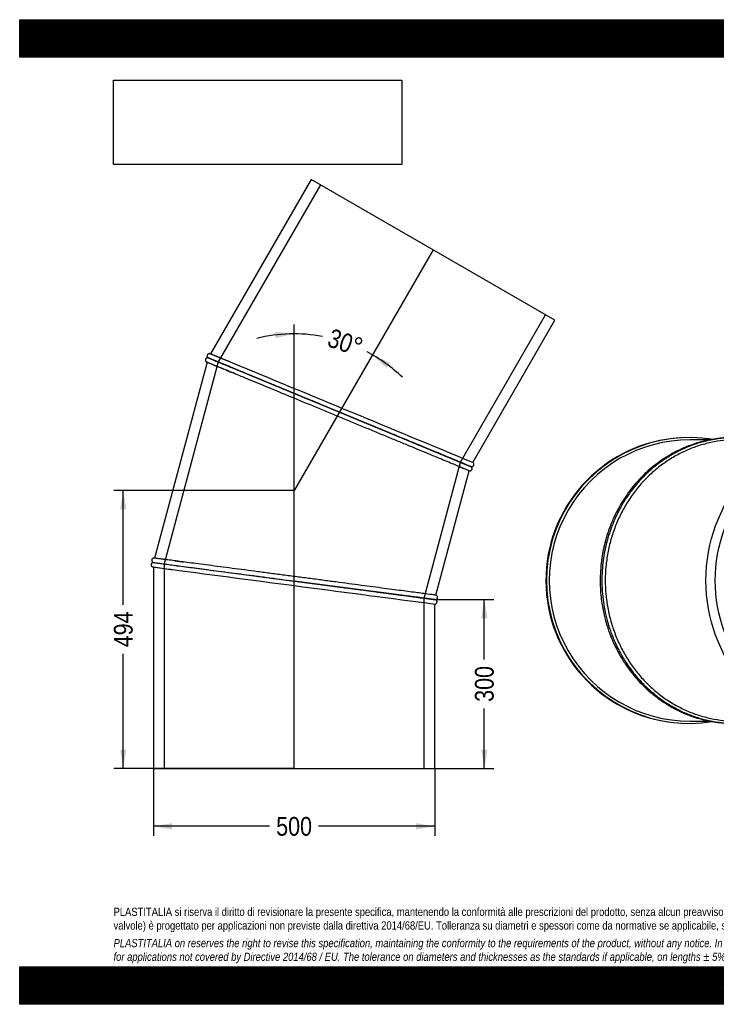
# Model space of a CAD drawing. Header units: millimetres. Extents: x 0 to 2475, y 0 to 1750.
# Tile 1 of 2: x 0 to 1237, y 0 to 1750. Entities that reach past the tile are written whole.
import ezdxf
from ezdxf.enums import TextEntityAlignment as Align
from ezdxf.lldxf.tags import DXFTag

# ---------------------------------------------------------------- set-up
doc = ezdxf.new("R2010")
doc.units = ezdxf.units.MM
doc.header["$LTSCALE"] = 8.333333
for name, color, linetype in [('Default', 7, 'Continuous'), ('DV1_Default', 7, 'Continuous'), ('TUBO_X_GOMITO_30', 7, 'Continuous')]:
    doc.layers.add(name, color=color, linetype=linetype)
doc.styles.add('SEACAD_Arial_Narrow', font='ARIALN.TTF')
tags = doc.linetypes.add('HIDDEN2', pattern=[4.7625, 3.175, -1.5875]).pattern_tags.tags
tags[6:7] = [DXFTag(74, 4), DXFTag(75, 0), DXFTag(340, '0'), DXFTag(46, 0.0), DXFTag(50, 0.0), DXFTag(44, 0.0), DXFTag(45, 0.0)]
tags[4:5] = [DXFTag(74, 4), DXFTag(75, 0), DXFTag(340, '0'), DXFTag(46, 0.0), DXFTag(50, 0.0), DXFTag(44, 0.0), DXFTag(45, 0.0)]
tags = doc.linetypes.add('PHANTOM2', pattern=[31.75, 15.875, -3.175, 3.175, -3.175, 3.175, -3.175]).pattern_tags.tags
tags[14:15] = [DXFTag(74, 4), DXFTag(75, 0), DXFTag(340, '0'), DXFTag(46, 0.0), DXFTag(50, 0.0), DXFTag(44, 0.0), DXFTag(45, 0.0)]
tags[12:13] = [DXFTag(74, 4), DXFTag(75, 0), DXFTag(340, '0'), DXFTag(46, 0.0), DXFTag(50, 0.0), DXFTag(44, 0.0), DXFTag(45, 0.0)]
tags[10:11] = [DXFTag(74, 4), DXFTag(75, 0), DXFTag(340, '0'), DXFTag(46, 0.0), DXFTag(50, 0.0), DXFTag(44, 0.0), DXFTag(45, 0.0)]
tags[8:9] = [DXFTag(74, 4), DXFTag(75, 0), DXFTag(340, '0'), DXFTag(46, 0.0), DXFTag(50, 0.0), DXFTag(44, 0.0), DXFTag(45, 0.0)]
tags[6:7] = [DXFTag(74, 4), DXFTag(75, 0), DXFTag(340, '0'), DXFTag(46, 0.0), DXFTag(50, 0.0), DXFTag(44, 0.0), DXFTag(45, 0.0)]
tags[4:5] = [DXFTag(74, 4), DXFTag(75, 0), DXFTag(340, '0'), DXFTag(46, 0.0), DXFTag(50, 0.0), DXFTag(44, 0.0), DXFTag(45, 0.0)]
doc.dimstyles.new('Plastitalia', dxfattribs={"dimtxt": 33.333333, "dimasz": 33.333333, "dimexe": 16.666667, "dimexo": 0, "dimgap": 8.333333, "dimtad": 0, "dimdec": 0, "dimtxsty": 'SEACAD_Arial_Narrow', "dimblk1": '_SE_FILLED', "dimblk2": '_SE_FILLED', "dimsah": 1, "dimcen": 16.666667, "dimadec": 0, "dimazin": 0, "dimtfac": 0.8, "dimtdec": 1, "dimtmove": 0, "dimatfit": 3, "dimfxl": 1, "dimtolj": 1, "dimarcsym": 0})
picture_1 = doc.add_image_def('image1.jpg', size_in_pixel=(4302, 1260))

# ---------------------------------------------------------------- blocks, each defined once
blk = doc.blocks.new('SE')
at = {"layer": 'DV1_Default', "color": 7, "linetype": 'PHANTOM2'}
for p in [(734.3, 1340.9), (487.4, 419.4)]:
    blk.add_line(p, (487.4, 913.2), dxfattribs=at)
at = {"layer": 'TUBO_X_GOMITO_30', "color": 7, "linetype": 'Continuous'}
for p, q in [((517.8, 1465.9), (338.9, 1156)), ((950.8, 1215.9), (517.8, 1465.9)), ((804.8, 963), (950.8, 1215.9)), ((332.8, 1141.3), (239.5, 793)), ((334.9, 1149.1), (334.9, 1149)), ((334.9, 1149), (568.1, 1052.5)), ((568.1, 1052.5), (334.9, 1149)), ((334.9, 1149), (334.9, 1149)), ((568.1, 1052.5), (568.1, 1052.5)), ((568.1, 1052.5), (800.8, 956.1)), ((568.1, 1052.4), (568.1, 1052.5)), ((800.8, 956.1), (568.1, 1052.4)), ((623, 1029.6), (609, 1035.4)), ((739.5, 727.2), (798.7, 948.3)), ((800.8, 956), (800.8, 956.1)), ((237.4, 785.3), (237.4, 785.2)), ((237.4, 785.2), (487.7, 752.3)), ((237.4, 785.2), (487.7, 752.3)), ((237.4, 785.2), (237.4, 785.2)), ((237.4, 777.2), (237.4, 419.4)), ((487.7, 752.3), (487.7, 752.3)), ((737.4, 719.4), (487.7, 752.3)), ((487.7, 752.3), (487.7, 752.3)), ((487.7, 752.3), (737.4, 719.4)), ((737.4, 419.4), (737.4, 711.4)), ((237.4, 419.4), (737.4, 419.4))]:
    blk.add_line(p, q, dxfattribs=at)
at = {"layer": 'TUBO_X_GOMITO_30', "color": 7, "linetype": 'HIDDEN2'}
for p, q in [((534.3, 1456.3), (352.7, 1141.7)), ((783, 963.4), (934.3, 1225.4)), ((352.7, 1141.7), (256.5, 782.7)), ((718.3, 721.9), (783, 963.4)), ((256.5, 782.7), (256.5, 419.4)), ((718.3, 419.4), (718.3, 721.9))]:
    blk.add_line(p, q, dxfattribs=at)
at = {"layer": 'TUBO_X_GOMITO_30', "color": 7, "linetype": 'Continuous'}
for centre, radius, start, end in [((-4000.8, -9383.8), 11398.3, 67.43658, 67.62566), ((2897.5, 7286.1), 6658.6, 247.33753, 247.59454), ((322.4, 1114.4), 36.7, 66.8453, 71.5437), ((-355002.8, -857373.6), 929161.3, 67.484451, 67.5132608), ((5006.1, 11169.5), 11045.3, 247.43891, 247.62622), ((-1787.6, -14823.9), 15747.9, 82.44398, 82.60796), ((1062.6, 6899.7), 6177.9, 262.31452, 262.61266), ((121767.3, 921956.5), 929161.3, 262.4863976, 262.515549), ((2481.5, 14172.6), 13565.8, 262.43823, 262.61725), ((-61.9, -5209.9), 5982.9, 82.31339, 82.61091)]:
    blk.add_arc(centre, radius, start, end, dxfattribs=at)
at = {"layer": 'TUBO_X_GOMITO_30', "color": 7, "linetype": 'HIDDEN2'}
for centre, radius, start, end in [((-355002.8, -857373.6), 929161.3, 67.5132608, 67.515549), ((-5661, -13404.1), 15747.9, 67.44398, 67.47917), ((2995.4, 7520.4), 6912.5, 247.58952, 247.59823), ((1165.7, 7670.7), 6955.8, 262.32797, 262.36488), ((121767.3, 921956.5), 929161.3, 262.484451, 262.4863976), ((1165.7, 7670.7), 6955.8, 262.56431, 262.61075), ((-122, -5658.4), 6435.4, 82.59818, 82.61244)]:
    blk.add_arc(centre, radius, start, end, dxfattribs=at)
at = {"layer": 'TUBO_X_GOMITO_30', "color": 7, "linetype": 'Continuous'}
for points, knots in [([(338, 1156.4), (337.6, 1156.5), (337, 1156.6), (335.7, 1156.4), (334.6, 1155.9), (333.8, 1155.1), (333.3, 1154.3), (333, 1153.5), (332.9, 1152.6), (333, 1151.7), (333.2, 1150.8), (333.9, 1149.8), (334.5, 1149.3), (335, 1149)], [0, 0, 0, 0, 0.095068, 0.180282, 0.316284, 0.411667, 0.477, 0.544319, 0.635375, 0.699916, 0.780946, 0.880914, 1, 1, 1, 1]), ([(334, 1149.1), (333.6, 1149.1), (333, 1149.1), (332, 1148.7), (331.1, 1148.2), (330.5, 1147.4), (330.1, 1146.6), (329.8, 1145.6), (329.8, 1144.6), (330.1, 1143.7), (330.5, 1142.9), (331.1, 1142.2), (331.6, 1141.8), (331.9, 1141.6)], [0, 0, 0, 0, 0.101766, 0.183453, 0.299214, 0.384732, 0.460413, 0.546466, 0.664105, 0.736486, 0.817599, 0.906207, 1, 1, 1, 1]), ([(568.1, 1052.5), (560.5, 1055.6), (552.8, 1058.8), (537.8, 1065), (530.3, 1068.1), (515.5, 1074.2), (508.2, 1077.3), (493.7, 1083.3), (486.6, 1086.2), (472.4, 1092.1), (465.5, 1094.9), (452.1, 1100.5), (445.5, 1103.2), (432.8, 1108.5), (426.6, 1111.1), (414.8, 1116), (409.1, 1118.3), (392.8, 1125.1), (383, 1129.1), (370.2, 1134.4), (366.2, 1136.1), (359, 1139.1), (355.7, 1140.5), (349.8, 1142.9), (347.2, 1144), (342.8, 1145.8), (340.9, 1146.6), (337.9, 1147.8), (336.8, 1148.3), (335.3, 1148.9), (334.9, 1149.1), (334.9, 1149.1), (334.9, 1149.1), (334.9, 1149.1)], [0, 0, 0, 0, 0.03125, 0.03125, 0.0625, 0.0625, 0.09375, 0.09375, 0.125, 0.125, 0.15625, 0.15625, 0.1875, 0.1875, 0.21875, 0.21875, 0.25, 0.25, 0.3125, 0.3125, 0.34375, 0.34375, 0.375, 0.375, 0.40625, 0.40625, 0.4375, 0.4375, 0.46875, 0.46875, 0.5, 0.5, 0.5003678, 0.5003678, 0.5003678, 0.5003678]), ([(334.9, 1149), (334.9, 1149), (334.9, 1149), (334.9, 1149), (336.4, 1148.4), (340.9, 1146.5), (342.8, 1145.7), (347.2, 1143.9), (349.8, 1142.8), (355.7, 1140.4), (359, 1139), (366.2, 1136), (370.2, 1134.4), (378.7, 1130.9), (383.3, 1129), (393, 1125), (398.1, 1122.8), (409, 1118.3), (414.6, 1116), (426.4, 1111.1), (432.6, 1108.6), (445.3, 1103.3), (451.8, 1100.6), (465.3, 1095), (472.2, 1092.2), (486.2, 1086.4), (493.4, 1083.4), (508, 1077.4), (515.3, 1074.3), (530.3, 1068.1), (537.8, 1065), (552.9, 1058.7), (560.5, 1055.6), (568.1, 1052.5)], [0.4999949, 0.4999949, 0.4999949, 0.4999949, 0.5, 0.5, 0.5625, 0.5625, 0.59375, 0.59375, 0.625, 0.625, 0.65625, 0.65625, 0.6875, 0.6875, 0.71875, 0.71875, 0.75, 0.75, 0.78125, 0.78125, 0.8125, 0.8125, 0.84375, 0.84375, 0.875, 0.875, 0.90625, 0.90625, 0.9375, 0.9375, 0.96875, 0.96875, 1, 1, 1, 1]), ([(798.7, 948.3), (798.7, 948.3), (798.3, 948.5), (796.8, 949.1), (795.7, 949.5), (791.2, 951.4), (786.7, 953.3), (775, 958.1), (767.7, 961.1), (754.9, 966.4), (750.4, 968.3), (740.7, 972.3), (735.5, 974.5), (719.3, 981.2), (707.5, 986.1), (688.5, 993.9), (681.9, 996.7), (668.5, 1002.2), (661.6, 1005.1), (647.5, 1010.9), (640.4, 1013.8), (625.8, 1019.9), (618.5, 1022.9), (603.6, 1029.1), (596, 1032.2), (580.9, 1038.5), (573.3, 1041.6), (558.1, 1047.9), (550.6, 1051), (535.5, 1057.3), (527.9, 1060.4), (505.6, 1069.7), (491, 1075.7), (462.9, 1087.4), (449.4, 1093), (424, 1103.5), (412.2, 1108.4), (390.6, 1117.3), (380.8, 1121.4), (367.9, 1126.8), (363.7, 1128.5), (360, 1130)], [0, 0, 0, 0, 0.015625, 0.015625, 0.03125, 0.03125, 0.0625, 0.0625, 0.09375, 0.09375, 0.109375, 0.109375, 0.125, 0.125, 0.15625, 0.15625, 0.171875, 0.171875, 0.1875, 0.1875, 0.203125, 0.203125, 0.21875, 0.21875, 0.234375, 0.234375, 0.25, 0.25, 0.265625, 0.265625, 0.28125, 0.28125, 0.3125, 0.3125, 0.34375, 0.34375, 0.375, 0.375, 0.40625, 0.40625, 0.4226275, 0.4226275, 0.4226275, 0.4226275]), ([(768.1, 969.6), (765.9, 970.5), (763.6, 971.5), (757, 974.2), (752.4, 976.1), (742.7, 980.1), (737.6, 982.2), (727, 986.7), (721.4, 989), (709.6, 993.8), (703.5, 996.4), (690.8, 1001.6), (684.3, 1004.3), (670.9, 1009.9), (664, 1012.7), (649.9, 1018.6), (642.8, 1021.5), (628.2, 1027.6), (620.8, 1030.6), (605.9, 1036.8), (598.4, 1039.9), (583.3, 1046.2), (575.7, 1049.3), (568.1, 1052.5)], [0.6699475, 0.6699475, 0.6699475, 0.6699475, 0.6875, 0.6875, 0.71875, 0.71875, 0.75, 0.75, 0.78125, 0.78125, 0.8125, 0.8125, 0.84375, 0.84375, 0.875, 0.875, 0.90625, 0.90625, 0.9375, 0.9375, 0.96875, 0.96875, 1, 1, 1, 1]), ([(568.1, 1052.4), (583.3, 1046.2), (598.4, 1039.9), (616.6, 1032.4), (619.8, 1031), (623, 1029.7)], [0, 0, 0, 0, 0.0625, 0.0625, 0.07609317, 0.07609317, 0.07609317, 0.07609317]), ([(802.5, 955.1), (802.3, 955.2), (802.1, 955.3), (800.6, 956), (798.7, 956.8), (796.4, 957.8), (793.9, 958.9), (791.2, 960), (788.4, 961.1), (785.5, 962.3), (782.5, 963.6), (779.1, 965), (773.6, 967.3), (765.3, 970.7), (753.3, 975.7), (739.9, 981.2), (725.1, 987.4), (709, 994), (691.9, 1001.1), (673.8, 1008.6), (655, 1016.4), (637.6, 1023.6), (627.5, 1027.8), (623, 1029.6)], [0, 0, 0, 0, 0.047616, 0.091357, 0.13123, 0.167245, 0.199407, 0.227721, 0.25662, 0.281935, 0.307438, 0.333225, 0.359297, 0.425614, 0.492335, 0.559059, 0.625787, 0.692517, 0.75925, 0.825987, 0.892725, 0.959466, 1, 1, 1, 1]), ([(801.7, 955.7), (802.1, 955.6), (802.8, 955.5), (804, 955.6), (805, 956.1), (805.8, 956.8), (806.3, 957.5), (806.7, 958.3), (806.9, 959.2), (806.8, 960.2), (806.5, 961.2), (805.8, 962.3), (805.2, 962.8), (804.8, 963.1)], [0, 0, 0, 0, 0.096032, 0.178525, 0.30368, 0.38679, 0.443151, 0.51035, 0.615236, 0.687578, 0.775891, 0.880804, 1, 1, 1, 1]), ([(798.6, 948.3), (799.2, 948.2), (800, 948.1), (801.3, 948.4), (802.2, 948.9), (802.9, 949.7), (803.5, 950.6), (803.8, 951.9), (803.7, 953.1), (803.3, 954.2), (802.8, 954.8), (802.5, 955.1)], [0, 0, 0, 0, 0.138018, 0.257343, 0.353881, 0.437817, 0.543628, 0.659238, 0.788573, 0.881376, 1, 1, 1, 1]), ([(238.5, 793.1), (238.1, 793.1), (237.5, 793.1), (236.3, 792.6), (235.3, 791.8), (234.7, 790.8), (234.5, 789.9), (234.4, 789), (234.5, 788.2), (234.8, 787.3), (235.4, 786.5), (236.2, 785.7), (237, 785.4), (237.5, 785.2)], [0, 0, 0, 0, 0.095068, 0.180282, 0.316284, 0.411667, 0.477, 0.544319, 0.635375, 0.699916, 0.780946, 0.880914, 1, 1, 1, 1]), ([(237.5, 785.2), (237.1, 785.2), (236.4, 785.1), (235.3, 784.7), (234.4, 783.9), (233.8, 783.1), (233.5, 782.3), (233.4, 781.5), (233.4, 780.5), (233.7, 779.5), (234.3, 778.6), (235.2, 777.8), (236, 777.5), (236.4, 777.3)], [0, 0, 0, 0, 0.096032, 0.178525, 0.30368, 0.38679, 0.443151, 0.51035, 0.615236, 0.687578, 0.775891, 0.880804, 1, 1, 1, 1]), ([(237.4, 785.3), (237.4, 785.3), (237.8, 785.2), (239.4, 785), (240.6, 784.8), (243.8, 784.4), (245.8, 784.2), (250.6, 783.5), (253.4, 783.2), (259.7, 782.3), (263.3, 781.9), (271.1, 780.8), (275.3, 780.3), (284.5, 779.1), (289.4, 778.4), (299.8, 777), (305.3, 776.3), (316.8, 774.8), (322.8, 774), (335.4, 772.3), (342, 771.5), (355.6, 769.7), (362.6, 768.7), (377.1, 766.8), (384.5, 765.9), (399.6, 763.9), (407.3, 762.9), (423, 760.8), (430.9, 759.8), (455, 756.6), (471.3, 754.4), (487.7, 752.3)], [0.5003717, 0.5003717, 0.5003717, 0.5003717, 0.53125, 0.53125, 0.5625, 0.5625, 0.59375, 0.59375, 0.625, 0.625, 0.65625, 0.65625, 0.6875, 0.6875, 0.71875, 0.71875, 0.75, 0.75, 0.78125, 0.78125, 0.8125, 0.8125, 0.84375, 0.84375, 0.875, 0.875, 0.90625, 0.90625, 0.9375, 0.9375, 1, 1, 1, 1]), ([(237.4, 785.2), (237.4, 785.2), (237.8, 785.1), (239.4, 784.9), (240.6, 784.8), (243.8, 784.4), (245.8, 784.1), (250.6, 783.5), (253.4, 783.1), (259.7, 782.3), (263.3, 781.8), (271.1, 780.8), (275.3, 780.2), (284.5, 779), (289.4, 778.4), (299.8, 777), (305.3, 776.3), (316.8, 774.8), (322.8, 774), (335.4, 772.3), (342, 771.5), (355.6, 769.7), (362.6, 768.7), (377.1, 766.8), (384.5, 765.9), (399.6, 763.9), (407.3, 762.9), (423, 760.8), (430.9, 759.7), (455, 756.6), (471.3, 754.4), (487.7, 752.3)], [0.5003678, 0.5003678, 0.5003678, 0.5003678, 0.53125, 0.53125, 0.5625, 0.5625, 0.59375, 0.59375, 0.625, 0.625, 0.65625, 0.65625, 0.6875, 0.6875, 0.71875, 0.71875, 0.75, 0.75, 0.78125, 0.78125, 0.8125, 0.8125, 0.84375, 0.84375, 0.875, 0.875, 0.90625, 0.90625, 0.9375, 0.9375, 1, 1, 1, 1]), ([(739.5, 727.2), (739.5, 727.2), (739.1, 727.2), (737.4, 727.4), (736.2, 727.6), (731.4, 728.2), (726.5, 728.9), (717, 730.1), (713.5, 730.6), (705.7, 731.6), (701.4, 732.2), (692.3, 733.4), (687.3, 734), (676.9, 735.4), (671.5, 736.1), (660, 737.6), (653.9, 738.4), (641.3, 740.1), (634.7, 741), (621.1, 742.8), (614.1, 743.7), (599.6, 745.6), (592.2, 746.6), (577.1, 748.6), (569.4, 749.6), (553.7, 751.6), (545.8, 752.7), (529.8, 754.8), (521.7, 755.9), (505.4, 758), (497.3, 759.1), (481, 761.2), (472.8, 762.3), (456.6, 764.4), (448.6, 765.5), (432.8, 767.6), (424.9, 768.6), (409.4, 770.6), (401.7, 771.7), (386.6, 773.7), (379.2, 774.6), (364.8, 776.5), (357.7, 777.4), (344.1, 779.2), (337.5, 780.1), (324.8, 781.8), (318.7, 782.6), (302.3, 784.7), (292.5, 786), (283.9, 787.1)], [0, 0, 0, 0, 0.015625, 0.015625, 0.03125, 0.03125, 0.0625, 0.0625, 0.078125, 0.078125, 0.09375, 0.09375, 0.109375, 0.109375, 0.125, 0.125, 0.140625, 0.140625, 0.15625, 0.15625, 0.171875, 0.171875, 0.1875, 0.1875, 0.203125, 0.203125, 0.21875, 0.21875, 0.234375, 0.234375, 0.25, 0.25, 0.265625, 0.265625, 0.28125, 0.28125, 0.296875, 0.296875, 0.3125, 0.3125, 0.328125, 0.328125, 0.34375, 0.34375, 0.359375, 0.359375, 0.375, 0.375, 0.4037476, 0.4037476, 0.4037476, 0.4037476]), ([(487.7, 752.3), (495.8, 751.2), (504, 750.1), (520.2, 748), (528.3, 746.9), (544.3, 744.8), (552.2, 743.8), (567.8, 741.7), (575.4, 740.7), (590.3, 738.8), (597.6, 737.8), (611.9, 735.9), (619, 735), (632.6, 733.2), (639.2, 732.3), (651.9, 730.7), (658, 729.9), (669.6, 728.3), (675.1, 727.6), (685.5, 726.3), (690.5, 725.6), (695.3, 725), (695.6, 724.9), (695.9, 724.9)], [0, 0, 0, 0, 0.03125, 0.03125, 0.0625, 0.0625, 0.09375, 0.09375, 0.125, 0.125, 0.15625, 0.15625, 0.1875, 0.1875, 0.21875, 0.21875, 0.25, 0.25, 0.28125, 0.28125, 0.3125, 0.3125, 0.3145068, 0.3145068, 0.3145068, 0.3145068]), ([(487.7, 752.3), (495.8, 751.2), (504, 750.1), (520.2, 748), (528.3, 746.9), (544.3, 744.8), (552.2, 743.8), (567.7, 741.7), (575.3, 740.7), (590.2, 738.8), (597.5, 737.8), (611.9, 735.9), (618.9, 735), (632.5, 733.2), (639.1, 732.3), (651.8, 730.7), (657.9, 729.9), (669.5, 728.3), (675, 727.6), (685.4, 726.2), (690.3, 725.6), (699.3, 724.4), (703.4, 723.9), (707.1, 723.4)], [0, 0, 0, 0, 0.03125, 0.03125, 0.0625, 0.0625, 0.09375, 0.09375, 0.125, 0.125, 0.15625, 0.15625, 0.1875, 0.1875, 0.21875, 0.21875, 0.25, 0.25, 0.28125, 0.28125, 0.3125, 0.3125, 0.3424545, 0.3424545, 0.3424545, 0.3424545]), ([(737.3, 711.4), (737.7, 711.4), (738.4, 711.4), (739.5, 711.9), (740.5, 712.7), (741.1, 713.7), (741.3, 714.6), (741.4, 715.5), (741.3, 716.3), (741, 717.2), (740.5, 718), (739.6, 718.8), (738.8, 719.1), (738.4, 719.3)], [0, 0, 0, 0, 0.095068, 0.180282, 0.316284, 0.411667, 0.477, 0.544319, 0.635375, 0.699916, 0.780946, 0.880914, 1, 1, 1, 1]), ([(738.4, 719.3), (738.8, 719.3), (739.4, 719.4), (740.5, 719.8), (741.4, 720.6), (742, 721.4), (742.3, 722.2), (742.5, 723), (742.4, 724), (742.1, 725), (741.6, 725.9), (740.6, 726.7), (739.9, 727), (739.4, 727.2)], [0, 0, 0, 0, 0.096032, 0.178525, 0.30368, 0.38679, 0.443151, 0.51035, 0.615236, 0.687578, 0.775891, 0.880804, 1, 1, 1, 1])]:
    blk.add_open_spline(points, degree=3, knots=knots, dxfattribs=at)
at = {"layer": 'TUBO_X_GOMITO_30', "color": 7, "linetype": 'HIDDEN2'}
for points in [[(338.7, 1156.1), (338.8, 1156.1), (338.9, 1156), (339, 1156)], [(332.9, 1141.3), (332.8, 1141.3), (332.7, 1141.3), (332.5, 1141.4)], [(611.2, 1034.6), (608.7, 1035.6), (606.3, 1036.6), (603.8, 1037.6)], [(634.7, 1024.8), (628.4, 1027.4), (622.1, 1030), (615.7, 1032.7)], [(625.1, 1028.9), (622.7, 1029.8), (620.2, 1030.8), (617.8, 1031.9)], [(762.1, 972.1), (764.5, 971.1), (766.8, 970.2), (769, 969.3)], [(801, 956), (800.9, 956), (800.8, 956.1), (800.7, 956.1)], [(239.3, 793), (239.4, 793), (239.5, 793), (239.6, 793)], [(237.5, 777.2), (237.4, 777.2), (237.3, 777.2), (237.1, 777.2)], [(737.6, 719.4), (737.5, 719.4), (737.4, 719.4), (737.3, 719.5)], [(737.3, 719.4), (737.4, 719.4), (737.5, 719.4), (737.6, 719.4)]]:
    blk.add_open_spline(points, degree=3, dxfattribs=at)
for points, knots in [([(360, 1130), (356.6, 1131.4), (353.5, 1132.7), (344.8, 1136.3), (340.3, 1138.2), (334.3, 1140.7), (332.8, 1141.3), (332.8, 1141.3), (333.1, 1141.1), (333.8, 1140.9)], [0.42262752, 0.42262752, 0.42262752, 0.42262752, 0.4375, 0.4375, 0.46875, 0.46875, 0.5, 0.5, 0.51499599, 0.51499599, 0.51499599, 0.51499599]), ([(359.6, 1130.2), (359.9, 1130), (360.2, 1129.9), (360.8, 1129.7), (361.1, 1129.6), (361.4, 1129.4)], [0.576839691, 0.576839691, 0.576839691, 0.576839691, 0.578125, 0.578125, 0.579375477, 0.579375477, 0.579375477, 0.579375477]), ([(366.7, 1127.2), (368.5, 1126.5), (370.4, 1125.7), (374.1, 1124.2), (375.8, 1123.4), (377.7, 1122.7)], [0.58663117, 0.58663117, 0.58663117, 0.58663117, 0.59375, 0.59375, 0.60013142, 0.60013142, 0.60013142, 0.60013142]), ([(594.7, 1041.4), (587.8, 1044.2), (578.8, 1048), (570.6, 1051.3), (568.6, 1052.2)], [0.92839899, 0.92839899, 0.92839899, 0.92839899, 0.9850931, 1, 1, 1, 1]), ([(623, 1029.7), (634.5, 1024.9), (645.9, 1020.2), (670.9, 1009.9), (684.4, 1004.3), (709.7, 993.8), (721.5, 988.9), (743.1, 979.9), (752.8, 975.9), (769.8, 968.9), (777.1, 965.9), (788.8, 961), (793.3, 959.1), (797.8, 957.3), (798.9, 956.8), (800.4, 956.2), (800.8, 956), (800.8, 956)], [0.0760932, 0.0760932, 0.0760932, 0.0760932, 0.125, 0.125, 0.1875, 0.1875, 0.25, 0.25, 0.3125, 0.3125, 0.375, 0.375, 0.4375, 0.4375, 0.46875, 0.46875, 0.4999994, 0.4999994, 0.4999994, 0.4999994]), ([(800.8, 956.1), (800.8, 956.1), (800.4, 956.2), (798.9, 956.9), (797.8, 957.3), (793.3, 959.2), (788.8, 961.1), (780, 964.7), (776.7, 966.1), (771.5, 968.2), (769.8, 968.9), (768.1, 969.6)], [0.5000545, 0.5000545, 0.5000545, 0.5000545, 0.53125, 0.53125, 0.5625, 0.5625, 0.625, 0.625, 0.65625, 0.65625, 0.6699475, 0.6699475, 0.6699475, 0.6699475]), ([(780.7, 955.7), (780.8, 955.7), (780.8, 955.7), (783.6, 954.5), (786.1, 953.5), (788.2, 952.6)], [0.93726476, 0.93726476, 0.93726476, 0.93726476, 0.9375, 0.9375, 0.95218161, 0.95218161, 0.95218161, 0.95218161]), ([(283.9, 787.1), (283.2, 787.2), (282.4, 787.3), (277.1, 788), (272.9, 788.6), (265.1, 789.6), (261.6, 790.1), (255.3, 790.9), (252.6, 791.3), (247.8, 791.9), (245.9, 792.2), (242.7, 792.6), (241.5, 792.7), (239.9, 792.9), (239.5, 793), (239.5, 793)], [0.40374757, 0.40374757, 0.40374757, 0.40374757, 0.40625, 0.40625, 0.421875, 0.421875, 0.4375, 0.4375, 0.453125, 0.453125, 0.46875, 0.46875, 0.484375, 0.484375, 0.49995888, 0.49995888, 0.49995888, 0.49995888]), ([(276.3, 788.2), (278.1, 787.9), (280.1, 787.7), (284.9, 787), (287.9, 786.6), (291, 786.2)], [0.58689949, 0.58689949, 0.58689949, 0.58689949, 0.59375, 0.59375, 0.60344943, 0.60344943, 0.60344943, 0.60344943]), ([(703.1, 723.9), (700.5, 724.3), (697.9, 724.6), (693.3, 725.2), (691.5, 725.5), (689.7, 725.7)], [0.66817924, 0.66817924, 0.66817924, 0.66817924, 0.6875, 0.6875, 0.69932197, 0.69932197, 0.69932197, 0.69932197]), ([(695.9, 724.9), (700.1, 724.3), (704.1, 723.8), (711.6, 722.8), (715.1, 722.4), (721.4, 721.5), (724.2, 721.2), (729, 720.5), (731, 720.3), (735.7, 719.7), (737.4, 719.4), (737.4, 719.4), (737.4, 719.4), (737.4, 719.4)], [0.3145068, 0.3145068, 0.3145068, 0.3145068, 0.34375, 0.34375, 0.375, 0.375, 0.40625, 0.40625, 0.4375, 0.4375, 0.5, 0.5, 0.5004614, 0.5004614, 0.5004614, 0.5004614]), ([(709.4, 723.1), (708.8, 723.1), (708.2, 723.2), (706.8, 723.4), (705.9, 723.5), (705.1, 723.6)], [0.65126673, 0.65126673, 0.65126673, 0.65126673, 0.65625, 0.65625, 0.66289216, 0.66289216, 0.66289216, 0.66289216]), ([(707.1, 723.4), (707.3, 723.3), (707.4, 723.3), (711.5, 722.8), (715, 722.3), (721.3, 721.5), (724.1, 721.1), (728.9, 720.5), (730.9, 720.2), (734.1, 719.8), (735.4, 719.6), (737, 719.4), (737.4, 719.4), (737.4, 719.4), (737.4, 719.4), (737.4, 719.4)], [0.3424545, 0.3424545, 0.3424545, 0.3424545, 0.34375, 0.34375, 0.375, 0.375, 0.40625, 0.40625, 0.4375, 0.4375, 0.46875, 0.46875, 0.5, 0.5, 0.5000545, 0.5000545, 0.5000545, 0.5000545])]:
    blk.add_open_spline(points, degree=3, knots=knots, dxfattribs=at)
at = {"layer": 'TUBO_X_GOMITO_30', "color": 7, "linetype": 'Continuous'}
for points in [[(334, 1149.1), (334.7, 1149), (335, 1149), (335, 1149)], [(800.8, 956), (801.4, 955.9), (802, 955.5), (802.5, 955.1)]]:
    blk.add_open_spline(points, degree=3, dxfattribs=at)
blk = doc.blocks.new('SE2')
at = {"layer": 'TUBO_X_GOMITO_30', "color": 7, "linetype": 'Continuous'}
for p, q in [((1226.5, 1003.3), (1190.8, 1003.3)), ((1435.7, 1003.3), (1273.2, 1003.3)), ((1190.8, 503.3), (1226.6, 503.3)), ((1273.2, 503.3), (1435.7, 503.3))]:
    blk.add_line(p, q, dxfattribs=at)
for centre, radius, start, end in [((1188.8, 753.3), 254, 93.6857, 261.4696), ((1189.8, 753.3), 254, 80.8659, 279.1155), ((1190.8, 753.3), 250, 89.9985, 270.0015), ((1188.8, 753.3), 254, 80.7847, 83.022), ((1188.8, 753.3), 230.9, 0, 55.0373), ((1188.8, 753.3), 230.9, 0, 55.0373), ((1188.8, 753.3), 230.9, 304.9627, 0), ((1188.8, 753.3), 230.9, 304.9627, 0)]:
    blk.add_arc(centre, radius, start, end, dxfattribs=at)
for major_axis in [(0, 250), (0, 230.9)]:
    blk.add_ellipse((1435.7, 753.3), major_axis=major_axis, ratio=0.866025, dxfattribs=at)
blk.add_ellipse((1269.2, 753.3), major_axis=(0, -230.9), ratio=0.931852, start_param=0.412581, end_param=2.729012, dxfattribs=at)
blk.add_ellipse((1269.2, 753.3), major_axis=(0, -230.9), ratio=0.931852, start_param=0.412581, end_param=2.729012, dxfattribs=at)
for points, knots in [([(1269.2, 1007.3), (1265.8, 1007.3), (1259.5, 1007.2), (1250.5, 1006.6), (1241.6, 1005.7), (1231.5, 1004.3), (1219.6, 1002), (1204.8, 998.2), (1188.5, 992.8), (1174.4, 986.7), (1164.3, 981.6), (1158.2, 978.3), (1153.7, 975.7), (1150.6, 973.8), (1147.9, 972.2), (1144.5, 969.9), (1139.7, 966.8), (1133.5, 962.4), (1124.2, 955.2), (1112.3, 944.9), (1099, 931.5), (1087, 917.4), (1076.6, 903.1), (1068.5, 890.3), (1062.5, 879.6), (1058.2, 871.1), (1054.2, 862.5), (1050.1, 852.9), (1046, 842), (1042.1, 829.9), (1038.4, 816.2), (1035.3, 801.2), (1032.6, 783.5), (1031.9, 772.6), (1031.5, 765.7)], [0.7570759, 0.7570759, 0.7570759, 0.7570759, 0.7639447, 0.7698735, 0.7752311, 0.7820516, 0.7903941, 0.799762, 0.8127454, 0.8248784, 0.8304289, 0.8352608, 0.8386619, 0.8406676, 0.842468, 0.8450049, 0.848811, 0.853755, 0.859928, 0.8721061, 0.884552, 0.896525, 0.9079362, 0.9187875, 0.9254775, 0.9312574, 0.9369608, 0.9435116, 0.9511049, 0.9589087, 0.9676664, 0.9775136, 0.9882914, 1, 1, 1, 1]), ([(1312.9, 1003.3), (1309.7, 1003.9), (1302.3, 1005.2), (1290.5, 1006.6), (1277.9, 1007.3), (1266.7, 1007.3), (1257.2, 1006.9), (1249.6, 1006.2), (1243.1, 1005.5), (1237.9, 1004.8), (1232.7, 1003.9), (1226.5, 1002.8), (1218.8, 1001), (1209.7, 998.7), (1199.7, 995.5), (1189.6, 991.8), (1180.2, 987.8), (1172.1, 984), (1165.3, 980.5), (1159.3, 977.2), (1152.6, 973.2), (1144.4, 968), (1134.4, 960.8), (1122.9, 951.6), (1109.3, 939.2), (1095, 923.7), (1083.7, 908.9), (1075.7, 897), (1070.4, 888.3), (1065.8, 880), (1062.2, 873), (1059.7, 867.8), (1057.6, 863.3), (1055.4, 858.2), (1052.8, 851.8), (1050.1, 844.6), (1047.4, 836.9), (1044.3, 826.9), (1040.9, 813.7), (1037.7, 797.5), (1035.3, 779.6), (1034.1, 760.3), (1034.3, 739.8), (1036.1, 719.8), (1039.2, 700.5), (1043.4, 682.8), (1047.9, 668.1), (1051.8, 657.3), (1054.7, 650.1), (1057.2, 644.2), (1059.9, 638.4), (1063.2, 631.6), (1067.4, 623.6), (1072.4, 614.9), (1078.3, 605.7), (1085, 596), (1092.8, 586), (1102, 575.3), (1112.5, 564.4), (1125.6, 552.6), (1134.1, 546.1), (1139.5, 542.1)], [0.5658738, 0.5658738, 0.5658738, 0.5658738, 0.5723381, 0.5811025, 0.5898559, 0.5978053, 0.6036647, 0.6090608, 0.6134083, 0.616843, 0.619657, 0.6240481, 0.6294567, 0.6356819, 0.6428338, 0.6505421, 0.6574032, 0.6632277, 0.6682795, 0.6726065, 0.676906, 0.6837031, 0.6919143, 0.7012555, 0.7126934, 0.7277952, 0.7421562, 0.748666, 0.7552233, 0.7616856, 0.7667602, 0.7702549, 0.7726834, 0.7762095, 0.780757, 0.7856793, 0.7908034, 0.7960991, 0.8055722, 0.816479, 0.8269853, 0.839382, 0.8527482, 0.8653768, 0.8770327, 0.889294, 0.8996971, 0.9059453, 0.9109001, 0.9145637, 0.9180833, 0.9230528, 0.9288805, 0.9352603, 0.942237, 0.9499378, 0.9578798, 0.9668186, 0.9769011, 0.9879611, 1, 1, 1, 1]), ([(1273.2, 1003.3), (1273.2, 1003.3), (1273.1, 1003.3), (1265.4, 1003.3), (1257.8, 1002.9), (1242.7, 1001.3), (1235.3, 1000.1), (1220.5, 996.9), (1213.2, 995), (1198.8, 990.3), (1191.6, 987.6), (1177.5, 981.3), (1170.6, 977.9), (1157.2, 970.2), (1150.6, 966), (1137.9, 956.9), (1131.8, 952.1), (1120, 941.7), (1114.3, 936.2), (1098, 918.9), (1088.3, 906.1), (1075.5, 885.7), (1071.5, 878.6), (1064.3, 864.2), (1061, 856.7), (1055.1, 841.6), (1052.5, 833.8), (1048.1, 818.1), (1046.3, 810.2), (1043.3, 794.3), (1042.2, 786.2), (1040.7, 770), (1040.3, 761.8), (1040.2, 745.3), (1040.6, 737.1), (1042.1, 720.7), (1043.2, 712.5), (1046.2, 696.4), (1048.1, 688.4), (1052.6, 672.7), (1055.2, 664.9), (1061, 649.7), (1064.3, 642.3), (1071.6, 627.8), (1075.5, 620.8), (1084, 607.1), (1088.6, 600.5), (1098.3, 587.9), (1103.4, 581.9), (1114.1, 570.5), (1119.7, 565.1), (1131.4, 554.8), (1137.5, 549.9), (1150.2, 540.8), (1156.8, 536.6), (1170.2, 528.9), (1177.1, 525.4), (1191.2, 519.1), (1198.4, 516.4), (1212.9, 511.7), (1220.3, 509.7), (1242.7, 504.9), (1257.9, 503.3), (1273.2, 503.3), (1273.2, 503.3), (1273.2, 503.3)], [0.2498656, 0.2498656, 0.2498656, 0.2498656, 0.25, 0.25, 0.265625, 0.265625, 0.28125, 0.28125, 0.296875, 0.296875, 0.3125, 0.3125, 0.328125, 0.328125, 0.34375, 0.34375, 0.359375, 0.359375, 0.375, 0.375, 0.40625, 0.40625, 0.421875, 0.421875, 0.4375, 0.4375, 0.453125, 0.453125, 0.46875, 0.46875, 0.484375, 0.484375, 0.5, 0.5, 0.515625, 0.515625, 0.53125, 0.53125, 0.546875, 0.546875, 0.5625, 0.5625, 0.578125, 0.578125, 0.59375, 0.59375, 0.609375, 0.609375, 0.625, 0.625, 0.640625, 0.640625, 0.65625, 0.65625, 0.671875, 0.671875, 0.6875, 0.6875, 0.703125, 0.703125, 0.71875, 0.71875, 0.75, 0.75, 0.7500771, 0.7500771, 0.7500771, 0.7500771]), ([(1031.5, 765.7), (1031.3, 759.2), (1031, 748.7), (1031.9, 731.6), (1033.5, 717), (1035.7, 703.7), (1038.1, 692.3), (1040.6, 682.2), (1043.3, 673.1), (1046, 664.6), (1049, 656.4), (1052.2, 648.5), (1055.7, 640.6), (1061, 629.7), (1068.8, 615.5), (1079.9, 598.5), (1092.9, 581.9), (1106.7, 566.9), (1119.3, 555.5), (1129.4, 547.3), (1136.8, 541.8), (1142.6, 537.8), (1147, 535), (1151.2, 532.3), (1156.8, 529), (1164.2, 524.9), (1173.5, 520.3), (1184.3, 515.6), (1196.9, 510.8), (1211, 506.6), (1225.7, 503.2), (1239, 501.1), (1249.8, 500), (1258.1, 499.5), (1264.7, 499.3), (1268.7, 499.3), (1270.5, 499.3)], [0, 0, 0, 0, 0.0111994, 0.0214999, 0.030902, 0.0392244, 0.046534, 0.0529769, 0.0586638, 0.0644628, 0.0698021, 0.0751934, 0.0806448, 0.0861524, 0.0983161, 0.1115823, 0.1250225, 0.1389892, 0.1511148, 0.1582542, 0.1646211, 0.1691938, 0.1721118, 0.17499, 0.1790524, 0.1850741, 0.1918682, 0.199553, 0.2086992, 0.2189477, 0.2291117, 0.2390529, 0.2460085, 0.2511851, 0.2556966, 0.2593558, 0.2593558, 0.2593558, 0.2593558]), ([(1139.5, 542.1), (1144.7, 538.5), (1153, 532.8), (1167.4, 524.8), (1179.9, 518.8), (1191.7, 513.9), (1202.1, 510.3), (1211.2, 507.5), (1218.8, 505.5), (1224.9, 504.1), (1229.4, 503.2), (1232.9, 502.6), (1236.3, 502), (1240.9, 501.3), (1248.1, 500.4), (1257.9, 499.6), (1270.1, 499.2), (1282.5, 499.4), (1294.4, 500.4), (1304.5, 501.7), (1310.5, 502.8), (1313.1, 503.3)], [0, 0, 0, 0, 0.0114278, 0.0218945, 0.0313983, 0.0397714, 0.047156, 0.0535738, 0.058864, 0.0630625, 0.0662034, 0.068033, 0.0702114, 0.0731846, 0.0773486, 0.0849672, 0.0931479, 0.1018684, 0.1101657, 0.1171923, 0.1224737, 0.1224737, 0.1224737, 0.1224737])]:
    blk.add_open_spline(points, degree=3, knots=knots, dxfattribs=at)
blk = doc.blocks.new('DMBLK65')
at = {"layer": 'Default', "linetype": 'Continuous'}
for points in [[(270.7, 310.8), (270.7, 321.9), (237.4, 316.4)], [(704.1, 310.8), (737.4, 316.4), (704.1, 321.9)]]:
    blk.add_hatch(color=7, dxfattribs=at).paths.add_polyline_path(points)
at = {"layer": 'Default', "color": 7, "linetype": 'Continuous'}
for p, q in [((237.4, 419.4), (237.4, 299.7)), ((737.4, 419.4), (737.4, 299.7)), ((443.9, 316.4), (237.4, 316.4)), ((737.4, 316.4), (530.9, 316.4))]:
    blk.add_line(p, q, dxfattribs=at)
at = {"layer": 'Default', "color": 7, "linetype": 'Continuous', "style": 'SEACAD_Arial_Narrow'}
blk.add_text('500', height=33.33, dxfattribs=at).set_placement((455.6, 333), align=Align.TOP_LEFT)
blk = doc.blocks.new('_SE_FILLED')
at = {"color": 0}
blk.add_line((0, 0), (-1, 0), dxfattribs=at)
blk.add_solid([(0, 0), (-1, -0.1665), (-1, 0.1665), (0, 0)], dxfattribs=at)
blk = doc.blocks.new('DMBLK66')
at = {"layer": 'Default', "linetype": 'Continuous'}
for points in [[(178.4, 879.9), (189.5, 879.9), (183.9, 913.2)], [(178.4, 452.7), (183.9, 419.4), (189.5, 452.7)]]:
    blk.add_hatch(color=7, dxfattribs=at).paths.add_polyline_path(points)
at = {"layer": 'Default', "color": 7, "linetype": 'Continuous'}
for p, q in [((487.4, 913.2), (167.3, 913.2)), ((183.9, 709.8), (183.9, 913.2)), ((183.9, 419.4), (183.9, 622.8)), ((487.4, 419.4), (167.3, 419.4))]:
    blk.add_line(p, q, dxfattribs=at)
at = {"layer": 'Default', "color": 7, "linetype": 'Continuous', "style": 'SEACAD_Arial_Narrow'}
blk.add_text('494', height=33.33, rotation=90, dxfattribs=at).set_placement((167.3, 634.5), align=Align.TOP_LEFT)
blk = doc.blocks.new('DMBLK67')
at = {"layer": 'Default', "linetype": 'Continuous'}
for points in [[(454.5, 1184.1), (487.4, 1191.6), (453.8, 1195.1)], [(657.5, 1140.6), (626.6, 1154.3), (651.3, 1131.3)]]:
    blk.add_hatch(color=7, dxfattribs=at).paths.add_polyline_path(points)
at = {"layer": 'Default', "color": 7, "linetype": 'Continuous'}
blk.add_line((487.4, 913.2), (487.4, 1208.3), dxfattribs=at)
for start, end in [(79.5868, 103.7211), (46.2789, 62.2445)]:
    blk.add_arc((487.4, 913.2), 278.4, start, end, dxfattribs=at)
at = {"layer": 'Default', "color": 7, "linetype": 'Continuous', "style": 'SEACAD_Arial_Narrow'}
blk.add_text('30°', height=33.33, rotation=340.9157, dxfattribs=at).set_placement((555.2, 1202), align=Align.TOP_LEFT)
blk = doc.blocks.new('DMBLK68')
at = {"layer": 'Default', "linetype": 'Continuous'}
for points in [[(830.9, 686.1), (825.4, 719.4), (819.8, 686.1)], [(830.9, 452.7), (819.8, 452.7), (825.4, 419.4)]]:
    blk.add_hatch(color=7, dxfattribs=at).paths.add_polyline_path(points)
at = {"layer": 'Default', "color": 7, "linetype": 'Continuous'}
for p, q in [((737.4, 719.4), (842.1, 719.4)), ((825.4, 612.9), (825.4, 719.4)), ((825.4, 419.4), (825.4, 525.9)), ((737.4, 419.4), (842.1, 419.4))]:
    blk.add_line(p, q, dxfattribs=at)
at = {"layer": 'Default', "color": 7, "linetype": 'Continuous', "style": 'SEACAD_Arial_Narrow'}
blk.add_text('300', height=33.33, rotation=90, dxfattribs=at).set_placement((808.7, 537.6), align=Align.TOP_LEFT)

msp = doc.modelspace()

# ---------------------------------------------------------------- hatches: boundary and pattern name
at = {"layer": 'Default', "linetype": 'Continuous'}
h = msp.add_hatch(dxfattribs=at)
h.set_pattern_fill('LINE', scale=0.629921, angle=45, style=0)
h.paths.add_polyline_path([(2475, 1683.3), (2475, 1750), (0, 1750), (0, 1683.3)])
for points in [[(2475, 1683.3), (2475, 1750), (0, 1750), (0, 1683.3)], [(2475, 0), (2475, 66.7), (0, 66.7), (0, 0)]]:
    msp.add_hatch(color=7, dxfattribs=at).paths.add_polyline_path(points)
h = msp.add_hatch(dxfattribs=at)
h.set_pattern_fill('LINE', scale=0.629921, angle=45, style=0)
h.paths.add_polyline_path([(2475, 0), (2475, 66.7), (0, 66.7), (0, 0)])

# ---------------------------------------------------------------- linework, layer by layer
at = {"layer": 'Default', "color": 7, "linetype": 'Continuous'}
for p, q in [((0, 1750), (2475, 1750)), ((0, 1683.3), (0, 1750)), ((2475, 1683.3), (0, 1683.3)), ((0, 66.7), (2475, 66.7)), ((0, 0), (0, 66.7)), ((2475, 0), (0, 0))]:
    msp.add_line(p, q, dxfattribs=at)

# ---------------------------------------------------------------- block references
at = {"layer": 'Default'}
for name in ['SE', 'SE2']:
    msp.add_blockref(name, (0, 0), dxfattribs=at)

# ---------------------------------------------------------------- texts
at = {"layer": 'Default', "insert": (166.7, 171.7), "char_height": 14.5833, "width": 2141.667, "attachment_point": 1}
msp.add_mtext("{\\fArial Narrow|b0||i0||c0|p34;\\C7;\\H14.58333333;\\W1.;PLASTITALIA si riserva il diritto di revisionare la presente specifica, mantenendo la conformità alle prescrizioni del prodotto, senza alcun preavviso. In caso di assegnazione d'ordine si riserva di compiere una più dettagliata analisi tecnico/qualitativa. Il presente prodotto (ad esclusione delle \\P}{\\fArial Narrow|b0||i0||c0|p34;\\C7;\\H14.58333333;\\W1.;valvole) è progettato per applicazioni non previste dalla direttiva 2014/68/EU. Tolleranza su diametri e spessori come da normative se applicabile, su lunghezze ±5%, su angoli ±2°, se non diversamente specificato.\\P}{\\fArial Narrow|b0||i0||c0|p34;\\C7;\\H4.166666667;\\W1.;   \\P}{\\fArial Narrow|b0||i1||c0|p34;\\C7;\\H14.58333333;\\W1.;PLASTITALIA on reserves the right to revise this specification, maintaining the conformity to the requirements of the product, without any notice. In case of assignation of order on will reserve to make a more detailed analysis technical/qualitative. This product (excluding valves) is designed \\P}{\\fArial Narrow|b0||i1||c0|p34;\\C7;\\H14.58333333;\\W1.;for applications not covered by Directive 2014/68 / EU. The tolerance on diameters and thicknesses as the standards if applicable, on lengths ± 5%, on angles ± 2 °, unless otherwise indicated.\\P}", dxfattribs=at)

# ---------------------------------------------------------------- dimensions: what is measured, and where the dimension line sits
at = {"layer": 'Default', "color": 7, "linetype": 'Continuous'}
dim = msp.add_angular_dim_2l(base=(559.4, 1182.1), line1=((487.4, 913.2), (734.3, 1340.9)), line2=((487.4, 913.2), (487.4, 419.4)), text='\\A1;<>', dimstyle='Plastitalia', override={"dimadec": 1}, dxfattribs=at)
dim.commit()
dim.dimension.update_dxf_attribs({"geometry": 'DMBLK67', "text_midpoint": (578.4, 1176.3), "dimtype": 162})
for base, p1, p2, angle, picture, middle in [((183.9, 419.4), (487.4, 419.4), (487.4, 913.2), 90, 'DMBLK66', (183.9, 666.3)), ((825.4, 419.4), (737.4, 419.4), (737.4, 719.4), 90, 'DMBLK68', (825.4, 569.4)), ((737.4, 316.4), (737.4, 419.4), (237.4, 419.4), 180, 'DMBLK65', (487.4, 316.4))]:
    dim = msp.add_linear_dim(base=base, p1=p1, p2=p2, angle=angle, text='\\A1;<>', dimstyle='Plastitalia', dxfattribs=at)
    dim.commit()
    dim.dimension.update_dxf_attribs({"geometry": picture, "text_midpoint": middle, "dimtype": 161})

# ---------------------------------------------------------------- pictures from other files: only their frames are drawn
image = msp.add_image(picture_1, insert=(166.7, 1492.5), size_in_units=(512.1, 150))
image.dxf.flags = 7

doc.saveas('drawing.dxf')
